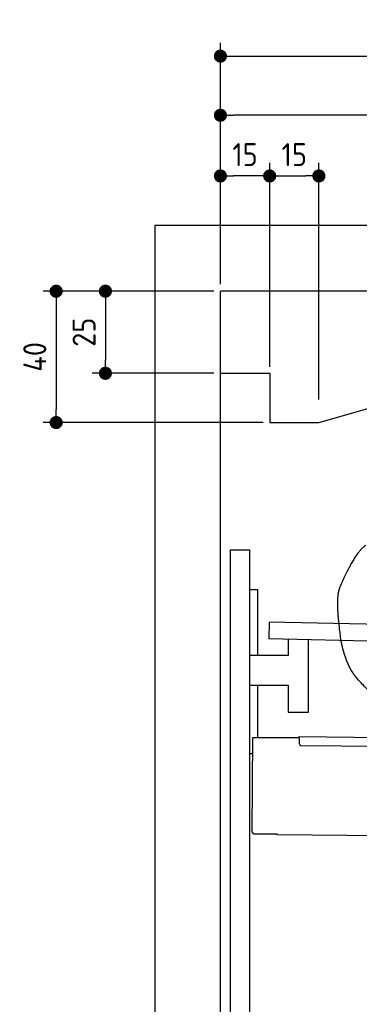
# Model space of a CAD drawing. Header units: millimetres. Extents: x -411 to 6777, y 0 to 6727.
# Tile 2 of 5: x -411 to 623, y 3729 to 6727. Entities that reach past the tile are written whole.
import ezdxf

# ---------------------------------------------------------------- set-up
doc = ezdxf.new("R2010")
doc.units = ezdxf.units.MM
doc.layers.add('4', color=3, linetype='Continuous')
for name, color, linetype, lineweight in [('car', 10, 'Continuous', 25), ('Freiraum', 7, 'Continuous', 25), ('Gebäude', 7, 'Continuous', 25), ('Plattform', 7, 'Continuous', 25), ('Ständer hinten', 7, 'Continuous', 25)]:
    doc.layers.add(name, color=color, linetype=linetype, lineweight=lineweight)
doc.styles.get("Standard").update_dxf_attribs({"font": 'ISOCP.SHX'})
doc.dimstyles.new('GEN-ISO', dxfattribs={"dimscale": 20, "dimtxt": 3.5, "dimasz": 2, "dimexe": 2, "dimexo": 1, "dimgap": 1.5, "dimtad": 1, "dimdec": 1, "dimlfac": 0.1, "dimdsep": 46, "dimtxsty": 'STANDARD', "dimblk": 'PUNKT', "dimcen": 2, "dimclrd": 256, "dimclre": 256, "dimclrt": 2, "dimadec": 0, "dimazin": 0, "dimtp": 0.1, "dimtm": 0.1, "dimtfac": 0.71, "dimtdec": 1, "dimtmove": 2, "dimatfit": 3, "dimldrblk": 'PUNKT', "dimfxl": 2, "dimtolj": 1, "dimarcsym": 0})

# ---------------------------------------------------------------- blocks, each defined once
blk = doc.blocks.new('PUNKT')
at = {"layer": '4', "color": 0, "linetype": 'ByBlock'}
blk.add_line((-0.5, 0), (-1, 0), dxfattribs=at)
at = {"layer": '4', "color": 0, "linetype": 'ByBlock', "const_width": 0.5}
blk.add_lwpolyline([(-0.25, 0, 1), (0.25, 0, 1)], format="xyb", close=True, dxfattribs=at)
blk = doc.blocks.new('*D148')
at = {"layer": '4', "lineweight": -2, "transparency": 16777216}
for p, q in [((200, 5920.9), (200, 6655.8)), ((5700, 6120.9), (5700, 6655.8)), ((240, 6615.8), (5660, 6615.8))]:
    blk.add_line(p, q, dxfattribs=at)
at = {"layer": 'Defpoints', "color": 0, "transparency": 16777216}
for p in [(5700, 6615.8), (5700, 6100.9), (200, 5900.9)]:
    blk.add_point(p, dxfattribs=at)
at = {"layer": '4', "lineweight": -2, "transparency": 16777216, "xscale": 40, "yscale": 40, "zscale": 40, "rotation": 180}
blk.add_blockref('PUNKT', (200, 6615.8), dxfattribs=at)
at = {"layer": '4', "lineweight": -2, "transparency": 16777216, "xscale": 40, "yscale": 40, "zscale": 40}
blk.add_blockref('PUNKT', (5700, 6615.8), dxfattribs=at)
at = {"layer": '4', "color": 2, "transparency": 16777216, "insert": (2950, 6680.8), "char_height": 70, "attachment_point": 5}
blk.add_mtext('550', dxfattribs=at)
blk = doc.blocks.new('Car')
at = {"layer": 'car'}
for points, degree in [([(595.4, 5131.9), (561, 5108.8), (516.9, 5001.3)], 2), ([(516.9, 5001.3), (510.6, 4985.4), (508.8, 4956.9), (510.1, 4924.5), (522, 4841.4)], 4)]:
    blk.add_open_spline(points, degree=degree, dxfattribs=at)
for points, knots in [([(522, 4841.4), (522.9, 4837.2), (523.9, 4833), (524.8, 4828.9), (525.8, 4824.8), (529.5, 4810), (533.6, 4796.4), (538.1, 4784), (543.1, 4772.7)], [0.4914944, 0.4914944, 0.4914944, 0.4914944, 0.4914944, 0.5422469, 0.5422469, 0.5422469, 0.5422469, 0.728655, 0.728655, 0.728655, 0.728655, 0.728655]), ([(542.7, 4773.4), (544.1, 4770.2), (545.6, 4767.1), (547, 4764.1), (548.5, 4761.3), (554.2, 4750.2), (560.3, 4740.9), (566.6, 4733), (573.2, 4725.6)], [0.7288005, 0.7288005, 0.7288005, 0.7288005, 0.7288005, 0.7843928, 0.7843928, 0.7843928, 0.7843928, 1, 1, 1, 1, 1]), ([(779.8, 4640), (755.1, 4640.4), (699.5, 4636.3), (663.3, 4649.9), (619.5, 4674.6), (573.2, 4725.6)], [0, 0, 0, 0, 0, 0.597866, 1, 1, 1, 1, 1])]:
    blk.add_open_spline(points, degree=4, knots=knots, dxfattribs=at)
blk = doc.blocks.new('_Dot')
at = {"color": 0, "linetype": 'ByBlock', "lineweight": -2}
blk.add_line((-0.5, 0), (-1, 0), dxfattribs=at)
at = {"color": 0, "linetype": 'ByBlock', "const_width": 0.5}
blk.add_lwpolyline([(-0.25, 0, 1), (0.25, 0, 1)], format="xyb", close=True, dxfattribs=at)
blk = doc.blocks.new('*D154')
at = {"layer": '4', "lineweight": -2, "transparency": 16777216}
for p, q in [((200, 5920.9), (200, 6475.7)), ((1899.7, 5970), (1899.7, 6475.7)), ((1859.7, 6435.7), (240, 6435.7))]:
    blk.add_line(p, q, dxfattribs=at)
at = {"layer": 'Defpoints', "color": 0, "transparency": 16777216}
for p in [(200, 6435.7), (1899.7, 5950), (200, 5900.9)]:
    blk.add_point(p, dxfattribs=at)
at = {"layer": '4', "lineweight": -2, "transparency": 16777216, "xscale": 40, "yscale": 40, "zscale": 40, "rotation": 180}
blk.add_blockref('_Dot', (200, 6435.7), dxfattribs=at)
at = {"layer": '4', "lineweight": -2, "transparency": 16777216, "xscale": 40, "yscale": 40, "zscale": 40}
blk.add_blockref('_Dot', (1899.7, 6435.7), dxfattribs=at)
at = {"layer": '4', "color": 2, "transparency": 16777216, "insert": (1049.8, 6500.7), "char_height": 70, "attachment_point": 5}
blk.add_mtext('170', dxfattribs=at)
blk = doc.blocks.new('*D155')
at = {"layer": '4', "lineweight": -2, "transparency": 16777216}
for p, q in [((200, 5920.9), (200, 6290.9)), ((350, 5670.9), (350, 6290.9)), ((310, 6250.9), (240, 6250.9))]:
    blk.add_line(p, q, dxfattribs=at)
at = {"layer": 'Defpoints', "color": 0, "transparency": 16777216}
for p in [(200, 6250.9), (200, 5900.9), (350, 5650.9)]:
    blk.add_point(p, dxfattribs=at)
at = {"layer": '4', "lineweight": -2, "transparency": 16777216, "xscale": 40, "yscale": 40, "zscale": 40, "rotation": 180}
blk.add_blockref('_Dot', (200, 6250.9), dxfattribs=at)
at = {"layer": '4', "lineweight": -2, "transparency": 16777216, "xscale": 40, "yscale": 40, "zscale": 40}
blk.add_blockref('_Dot', (350, 6250.9), dxfattribs=at)
at = {"layer": '4', "color": 2, "transparency": 16777216, "insert": (275, 6315.9), "char_height": 70, "attachment_point": 5}
blk.add_mtext('15', dxfattribs=at)
blk = doc.blocks.new('*D156')
at = {"layer": '4', "lineweight": -2, "transparency": 16777216}
for p, q in [((180, 5900), (-340, 5900)), ((-300, 5860), (-300, 5540)), ((330, 5500), (-340, 5500))]:
    blk.add_line(p, q, dxfattribs=at)
at = {"layer": 'Defpoints', "color": 0, "transparency": 16777216}
for p in [(200, 5900), (-300, 5500), (350, 5500)]:
    blk.add_point(p, dxfattribs=at)
at = {"layer": '4', "lineweight": -2, "transparency": 16777216, "xscale": 40, "yscale": 40, "zscale": 40}
for p, rotation in [((-300, 5900), 90), ((-300, 5500), 270)]:
    blk.add_blockref('_Dot', p, dxfattribs=dict(at, rotation=rotation))
at = {"layer": '4', "color": 2, "transparency": 16777216, "insert": (-365, 5700), "char_height": 70, "attachment_point": 5, "rotation": 90}
blk.add_mtext('40', dxfattribs=at)
blk = doc.blocks.new('*D157')
at = {"layer": '4', "lineweight": -2, "transparency": 16777216}
for p, q in [((180, 5900), (-190, 5900)), ((-150, 5860), (-150, 5690)), ((180, 5650), (-190, 5650))]:
    blk.add_line(p, q, dxfattribs=at)
at = {"layer": 'Defpoints', "color": 0, "transparency": 16777216}
for p in [(200, 5900), (-150, 5650), (200, 5650)]:
    blk.add_point(p, dxfattribs=at)
at = {"layer": '4', "lineweight": -2, "transparency": 16777216, "xscale": 40, "yscale": 40, "zscale": 40}
for p, rotation in [((-150, 5900), 90), ((-150, 5650), 270)]:
    blk.add_blockref('_Dot', p, dxfattribs=dict(at, rotation=rotation))
at = {"layer": '4', "color": 2, "transparency": 16777216, "insert": (-215, 5775), "char_height": 70, "attachment_point": 5, "rotation": 90}
blk.add_mtext('25', dxfattribs=at)
blk = doc.blocks.new('*D158')
at = {"layer": '4', "lineweight": -2, "transparency": 16777216}
for p, q in [((350, 5670), (350, 6290.9)), ((499.8, 5570), (499.8, 6290.9)), ((390, 6250.9), (459.8, 6250.9))]:
    blk.add_line(p, q, dxfattribs=at)
at = {"layer": 'Defpoints', "color": 0, "transparency": 16777216}
for p in [(499.8, 6250.9), (350, 5650), (499.8, 5550)]:
    blk.add_point(p, dxfattribs=at)
at = {"layer": '4', "lineweight": -2, "transparency": 16777216, "xscale": 40, "yscale": 40, "zscale": 40, "rotation": 180}
blk.add_blockref('_Dot', (350, 6250.9), dxfattribs=at)
at = {"layer": '4', "lineweight": -2, "transparency": 16777216, "xscale": 40, "yscale": 40, "zscale": 40}
blk.add_blockref('_Dot', (499.8, 6250.9), dxfattribs=at)
at = {"layer": '4', "color": 2, "transparency": 16777216, "insert": (424.9, 6315.9), "char_height": 70, "attachment_point": 5}
blk.add_mtext('15', dxfattribs=at)
blk = doc.blocks.new('Plattform OG 6200 550')
at = {"layer": 'Plattform'}
for p, q in [((348.5, 4892), (347.5, 4841.1)), ((5482.3, 4789.6), (348.5, 4892)), ((5481.2, 4733.6), (347.5, 4841)), ((406.3, 4839.8), (406.3, 4790.8)), ((468.3, 4618.3), (468.3, 4838.5)), ((406.3, 4790.8), (289.9, 4790.7)), ((289.9, 4700.8), (406.3, 4700.8)), ((406.3, 4700.8), (406.3, 4618.3)), ((406.3, 4618.3), (463.3, 4618.3)), ((463.3, 4618.3), (468.3, 4618.3)), ((296.3, 4252.8), (298.8, 4540.8)), ((298.8, 4540.8), (440.2, 4540.6)), ((440.2, 4537.6), (440.1, 4522.6)), ((440.2, 4537.6), (440.2, 4543.6)), ((440.2, 4543.6), (5395, 4500.4)), ((446, 4516.5), (5394.8, 4473.4)), ((302.2, 4247.8), (303.5, 4247.8)), ((302.2, 4247.8), (372.7, 4247.2)), ((372.6, 4244.2), (372.7, 4247.2)), ((5437.5, 4200), (372.6, 4244.2))]:
    blk.add_line(p, q, dxfattribs=at)
for centre, start in [((446.1, 4522.5), 179.5), ((302.2, 4253.8), 189.0941)]:
    blk.add_arc(centre, 6, start, 269.5, dxfattribs=at)
blk = doc.blocks.new('Ständer hinten')
at = {"layer": 'Ständer hinten'}
for p, q in [((229.9, 5112), (229.9, 2098.6)), ((229.9, 5112), (289.9, 5112)), ((289.9, 2100), (289.9, 5112)), ((289.9, 4992), (312.9, 4992)), ((312.9, 4992), (312.9, 4790.7)), ((312.9, 4700.8), (312.9, 4540.8)), ((298.4, 4490.9), (289.9, 4491))]:
    blk.add_line(p, q, dxfattribs=at)
blk = doc.blocks.new('Gebäude_380_GT190')
for p, q in [((5900, 6100), (0, 6100)), ((0, 6100), (0, 0)), ((5700, 5900), (200, 5900)), ((200, 200), (200, 5900))]:
    blk.add_line(p, q)
at = {"layer": 'Freiraum'}
blk.add_lwpolyline([(200, 5650), (350, 5650), (350, 5500), (499.8, 5500), (1900, 5900)], dxfattribs=at)

msp = doc.modelspace()

# ---------------------------------------------------------------- block references
at = {"layer": 'car', "rotation": 359.4752422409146}
msp.add_blockref('Car', (0, 0), dxfattribs=at)
at = {"layer": 'Gebäude'}
msp.add_blockref('Gebäude_380_GT190', (0, 0), dxfattribs=at)
at = {"layer": 'Plattform'}
msp.add_blockref('Plattform OG 6200 550', (0, 0), dxfattribs=at)
at = {"layer": 'Ständer hinten'}
msp.add_blockref('Ständer hinten', (0, 0), dxfattribs=at)

# ---------------------------------------------------------------- dimensions: what is measured, and where the dimension line sits
at = {"layer": '4'}
for base, p1, p2, override, picture, middle in [((5700, 6615.8), (200, 5900.88), (5700, 6100.88), {"dimtdec": 3, "dimtolj": 0}, '*D148', (2950, 6680.8)), ((200, 6435.7), (1899.68, 5950), (200, 5900.88), {"dimblk1": 'Dot', "dimblk2": 'Dot', "dimsah": 1, "dimtdec": 3, "dimtolj": 0}, '*D154', (1049.84, 6500.7)), ((200, 6250.88), (350, 5650.88), (200, 5900.88), {"dimblk1": 'Dot', "dimblk2": 'Dot', "dimsah": 1, "dimtdec": 3, "dimtolj": 0}, '*D155', (275, 6315.88)), ((499.76, 6250.88), (350, 5650), (499.76, 5550), {"dimblk1": 'Dot', "dimblk2": 'Dot', "dimsah": 1, "dimtdec": 3, "dimtolj": 0}, '*D158', (424.88, 6315.88))]:
    dim = msp.add_linear_dim(base=base, p1=p1, p2=p2, dimstyle='GEN-ISO', override=override, dxfattribs=at)
    dim.commit()
    dim.dimension.update_dxf_attribs({"geometry": picture, "text_midpoint": middle})
for base, p2, picture, middle in [((-300, 5500), (350, 5500), '*D156', (-365, 5700)), ((-150, 5650), (200, 5650), '*D157', (-215.01, 5775))]:
    dim = msp.add_linear_dim(base=base, p1=(200, 5900), p2=p2, angle=90, dimstyle='GEN-ISO', override={"dimblk1": 'Dot', "dimblk2": 'Dot', "dimsah": 1, "dimtdec": 3, "dimtolj": 0}, dxfattribs=at)
    dim.commit()
    dim.dimension.update_dxf_attribs({"geometry": picture, "text_midpoint": middle})

doc.saveas('drawing.dxf')
